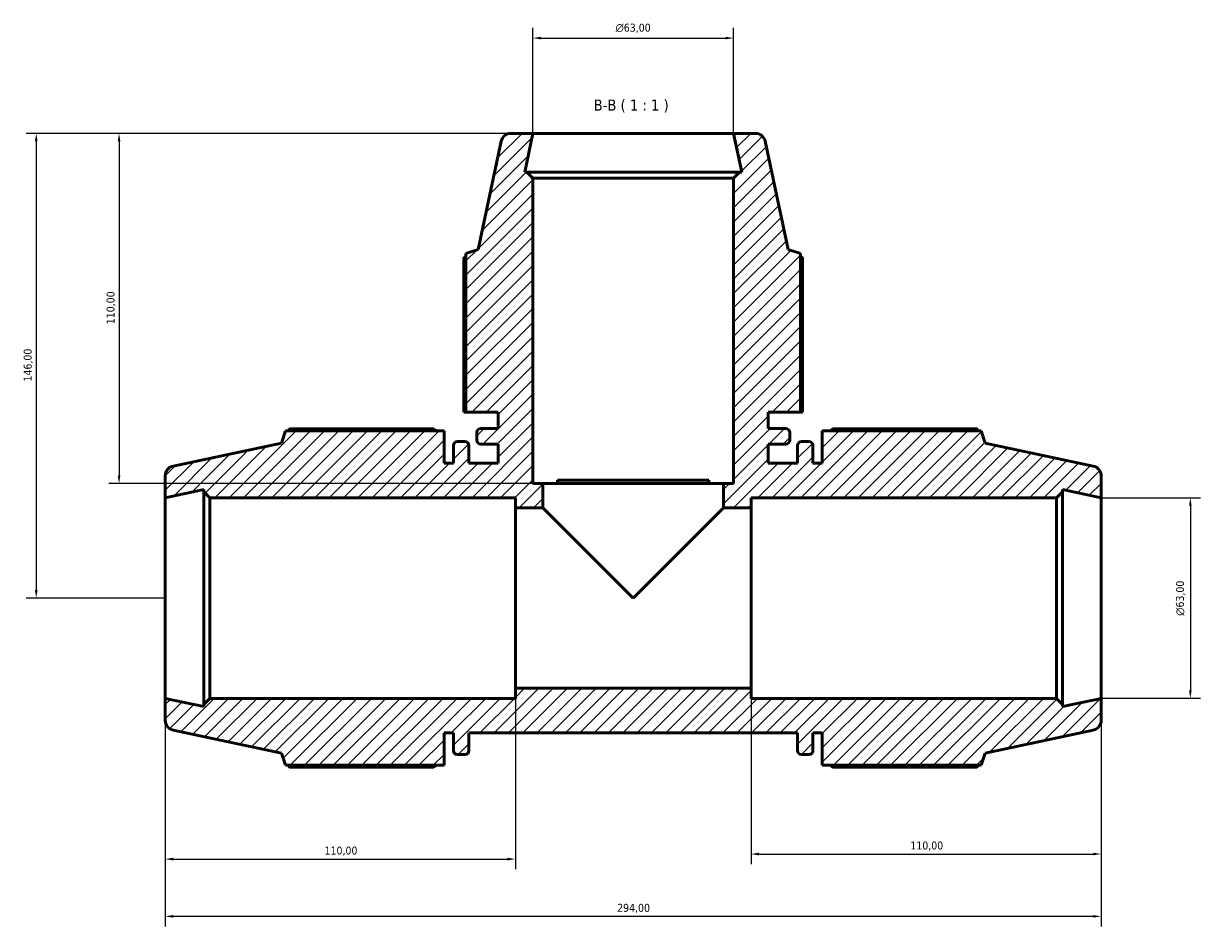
# Model space of a CAD drawing. Header units: millimetres. Extents: x 0 to 1025, y 0 to 1079.
# Tile 7 of 8: x 260 to 629, y 796 to 1079. Entities that reach past the tile are written whole.
import ezdxf

# ---------------------------------------------------------------- set-up
doc = ezdxf.new("R2010")
doc.units = ezdxf.units.MM
for name, color, linetype, lineweight in [('Dimension (ISO)', 7, 'Continuous', 25), ('Hatch (ISO)', 7, 'Continuous', 18), ('Symbol (ISO)', 7, 'Continuous', 25), ('Visible (ISO)', 7, 'Continuous', 50)]:
    doc.layers.add(name, color=color, linetype=linetype, lineweight=lineweight)
doc.styles.add('Label Text (ISO)', font='tahoma.ttf')
doc.styles.add('Note Text (ISO)', font='tahoma.ttf')
doc.dimstyles.new('Default (ISO)', dxfattribs={"dimtxt": 2.5, "dimasz": 2.5, "dimexe": 3.175, "dimexo": 0, "dimgap": 0.762, "dimtad": 1, "dimrnd": 1e-08, "dimzin": 0, "dimtxsty": 'Note Text (ISO)', "dimcen": 0.09, "dimdle": 10, "dimclrd": 256, "dimclre": 256, "dimclrt": 256, "dimazin": 0, "dimtfac": 1.40208, "dimtmove": 0, "dimatfit": 3, "dimfxl": 1, "dimtolj": 1, "dimtzin": 0, "dimlwd": -1, "dimlwe": -1, "dimarcsym": 0})

# ---------------------------------------------------------------- blocks, each defined once
blk = doc.blocks.new('*D7')
at = {"layer": 'Defpoints', "color": 0, "transparency": 16777216}
for p in [(598.03, 930.25), (598.03, 867.25), (626.03, 867.25)]:
    blk.add_point(p, dxfattribs=at)
at = {"layer": 'Dimension (ISO)', "transparency": 16777216}
for p, q in [((598.03, 930.25), (629.21, 930.25)), ((626.03, 927.75), (626.03, 869.75)), ((598.03, 867.25), (629.21, 867.25))]:
    blk.add_line(p, q, dxfattribs=at)
for points in [[(625.61, 927.75), (626.45, 927.75), (626.03, 930.25)], [(625.61, 869.75), (626.45, 869.75), (626.03, 867.25)]]:
    blk.add_solid(points, dxfattribs=at)
at = {"layer": 'Dimension (ISO)', "color": 232, "true_color": 0xca0064, "transparency": 16777216, "insert": (621.51, 893.19), "char_height": 2.5, "attachment_point": 1, "rotation": 90, "style": 'Note Text (ISO)'}
blk.add_mtext('\\A1;\\fAIGDT|b0|i0;\\H2.5000;\\ln\\fTahoma|b0|i0;\\H2.5000;63,00', dxfattribs=at)
blk = doc.blocks.new('*D8')
at = {"layer": 'Defpoints', "color": 0, "transparency": 16777216}
for p in [(482.53, 1074.69), (419.53, 1044.75), (482.53, 1044.75)]:
    blk.add_point(p, dxfattribs=at)
at = {"layer": 'Dimension (ISO)', "transparency": 16777216}
for p, q in [((419.53, 1044.75), (419.53, 1077.87)), ((482.53, 1044.75), (482.53, 1077.87)), ((422.03, 1074.69), (480.03, 1074.69))]:
    blk.add_line(p, q, dxfattribs=at)
for points in [[(422.03, 1075.11), (422.03, 1074.27), (419.53, 1074.69)], [(480.03, 1075.11), (480.03, 1074.27), (482.53, 1074.69)]]:
    blk.add_solid(points, dxfattribs=at)
at = {"layer": 'Dimension (ISO)', "color": 232, "true_color": 0xca0064, "transparency": 16777216, "insert": (445.48, 1079.21), "char_height": 2.5, "attachment_point": 1, "style": 'Note Text (ISO)'}
blk.add_mtext('\\A1;\\fAIGDT|b0|i0;\\H2.5000;\\ln\\fTahoma|b0|i0;\\H2.5000;63,00', dxfattribs=at)
blk = doc.blocks.new('*D9')
at = {"layer": 'Defpoints', "color": 0, "transparency": 16777216}
for p in [(419.53, 1044.75), (289.53, 934.75), (422.68, 934.75)]:
    blk.add_point(p, dxfattribs=at)
at = {"layer": 'Dimension (ISO)', "transparency": 16777216}
for p, q in [((419.53, 1044.75), (286.36, 1044.75)), ((289.53, 1042.25), (289.53, 937.25)), ((422.68, 934.75), (286.36, 934.75))]:
    blk.add_line(p, q, dxfattribs=at)
for points in [[(289.11, 1042.25), (289.95, 1042.25), (289.53, 1044.75)], [(289.11, 937.25), (289.95, 937.25), (289.53, 934.75)]]:
    blk.add_solid(points, dxfattribs=at)
at = {"layer": 'Dimension (ISO)', "color": 232, "true_color": 0xca0064, "transparency": 16777216, "insert": (285.6, 984.79), "char_height": 2.5, "attachment_point": 1, "rotation": 90, "style": 'Note Text (ISO)'}
blk.add_mtext('\\A1;110,00', dxfattribs=at)
blk = doc.blocks.new('*D10')
at = {"layer": 'Defpoints', "color": 0, "transparency": 16777216}
for p in [(419.53, 1044.75), (263.51, 898.75), (304.03, 898.75)]:
    blk.add_point(p, dxfattribs=at)
at = {"layer": 'Dimension (ISO)', "transparency": 16777216}
for p, q in [((419.53, 1044.75), (260.33, 1044.75)), ((263.51, 1042.25), (263.51, 901.25)), ((304.03, 898.75), (260.33, 898.75))]:
    blk.add_line(p, q, dxfattribs=at)
for points in [[(263.09, 1042.25), (263.92, 1042.25), (263.51, 1044.75)], [(263.09, 901.25), (263.92, 901.25), (263.51, 898.75)]]:
    blk.add_solid(points, dxfattribs=at)
at = {"layer": 'Dimension (ISO)', "color": 232, "true_color": 0xca0064, "transparency": 16777216, "insert": (259.57, 966.79), "char_height": 2.5, "attachment_point": 1, "rotation": 90, "style": 'Note Text (ISO)'}
blk.add_mtext('\\A1;146,00', dxfattribs=at)
blk = doc.blocks.new('*D11')
at = {"layer": 'Defpoints', "color": 0, "transparency": 16777216}
for p in [(414.03, 870.4), (304.03, 867.25), (414.03, 816.75)]:
    blk.add_point(p, dxfattribs=at)
at = {"layer": 'Dimension (ISO)', "transparency": 16777216}
for p, q in [((414.03, 870.4), (414.03, 813.57)), ((304.03, 867.25), (304.03, 813.57)), ((306.53, 816.75), (411.53, 816.75))]:
    blk.add_line(p, q, dxfattribs=at)
for points in [[(306.53, 817.16), (306.53, 816.33), (304.03, 816.75)], [(411.53, 817.16), (411.53, 816.33), (414.03, 816.75)]]:
    blk.add_solid(points, dxfattribs=at)
at = {"layer": 'Dimension (ISO)', "color": 232, "true_color": 0xca0064, "transparency": 16777216, "insert": (354.08, 820.68), "char_height": 2.5, "attachment_point": 1, "style": 'Note Text (ISO)'}
blk.add_mtext('\\A1;110,00', dxfattribs=at)
blk = doc.blocks.new('*D12')
at = {"layer": 'Defpoints', "color": 0, "transparency": 16777216}
for p in [(488.03, 870.4), (598.03, 867.25), (598.03, 818.33)]:
    blk.add_point(p, dxfattribs=at)
at = {"layer": 'Dimension (ISO)', "transparency": 16777216}
for p, q in [((488.03, 870.4), (488.03, 815.15)), ((598.03, 867.25), (598.03, 815.15)), ((490.53, 818.33), (595.53, 818.33))]:
    blk.add_line(p, q, dxfattribs=at)
for points in [[(490.53, 818.75), (490.53, 817.91), (488.03, 818.33)], [(595.53, 818.75), (595.53, 817.91), (598.03, 818.33)]]:
    blk.add_solid(points, dxfattribs=at)
at = {"layer": 'Dimension (ISO)', "color": 232, "true_color": 0xca0064, "transparency": 16777216, "insert": (538.08, 822.26), "char_height": 2.5, "attachment_point": 1, "style": 'Note Text (ISO)'}
blk.add_mtext('\\A1;110,00', dxfattribs=at)
blk = doc.blocks.new('*D13')
at = {"layer": 'Defpoints', "color": 0, "transparency": 16777216}
for p in [(304.03, 867.25), (598.03, 867.25), (304.03, 798.75)]:
    blk.add_point(p, dxfattribs=at)
at = {"layer": 'Dimension (ISO)', "transparency": 16777216}
for p, q in [((304.03, 867.25), (304.03, 795.57)), ((598.03, 867.25), (598.03, 795.57)), ((595.53, 798.75), (306.53, 798.75))]:
    blk.add_line(p, q, dxfattribs=at)
for points in [[(306.53, 799.16), (306.53, 798.33), (304.03, 798.75)], [(595.53, 799.16), (595.53, 798.33), (598.03, 798.75)]]:
    blk.add_solid(points, dxfattribs=at)
at = {"layer": 'Dimension (ISO)', "color": 232, "true_color": 0xca0064, "transparency": 16777216, "insert": (445.98, 802.68), "char_height": 2.5, "attachment_point": 1, "style": 'Note Text (ISO)'}
blk.add_mtext('\\A1;294,00', dxfattribs=at)

msp = doc.modelspace()

# ---------------------------------------------------------------- hatches: boundary and pattern name
at = {"layer": 'Hatch (ISO)'}
h = msp.add_hatch(dxfattribs=at)
h.set_pattern_fill('ANSI31', color=256, scale=25.4, style=0)
h.set_pattern_definition([(45, (0, 0), (-2.245064, 2.245064), [])])
edge = h.paths.add_edge_path()
edge.add_line((398.4862, 957.1481), (408.6562, 957.1481))
edge.add_line((408.6562, 957.1481), (408.6562, 952.0148))
edge.add_line((408.6562, 952.0148), (403.1362, 952.0148))
edge.add_ellipse((403.1362, 950.7548), major_axis=(0, 1.26), ratio=1, start_angle=0, end_angle=90)
edge.add_line((401.8762, 950.7548), (401.8762, 948.4081))
edge.add_ellipse((403.1362, 948.4081), major_axis=(-1.26, 0), ratio=1, start_angle=0, end_angle=90)
edge.add_line((403.1362, 947.1481), (408.6562, 947.1481))
edge.add_line((408.6562, 947.1481), (408.6562, 941.1231))
edge.add_line((408.6562, 941.1231), (399.4312, 941.1231))
edge.add_line((399.4312, 941.1231), (399.4312, 946.6431))
edge.add_ellipse((398.1712, 946.6431), major_axis=(1.26, 0), ratio=1, start_angle=0, end_angle=90)
edge.add_line((398.1712, 947.9031), (395.8246, 947.9031))
edge.add_ellipse((395.8246, 946.6431), major_axis=(0, 1.26), ratio=1, start_angle=0, end_angle=90)
edge.add_line((394.5646, 946.6431), (394.5646, 941.1231))
edge.add_line((394.5646, 941.1231), (391.6312, 941.1231))
edge.add_line((391.6312, 941.1231), (391.6312, 951.2931))
edge.add_line((391.6312, 951.2931), (341.7778, 951.2931))
edge.add_line((341.7778, 951.2931), (340.5312, 947.4564))
edge.add_line((340.5312, 947.4564), (306.5263, 940.2285))
edge.add_ellipse((307.1812, 937.1473), major_axis=(-0.6549, 3.0812), ratio=1, start_angle=0, end_angle=78)
edge.add_line((304.0312, 937.1473), (304.0312, 930.2481))
edge.add_line((304.0312, 930.2481), (316.1979, 932.8342))
edge.add_line((316.1979, 932.8342), (316.1979, 932.1381))
edge.add_line((316.1979, 932.1381), (318.0879, 930.2481))
edge.add_line((318.0879, 930.2481), (414.0312, 930.2481))
edge.add_line((414.0312, 930.2481), (414.0312, 927.0981))
edge.add_line((414.0312, 927.0981), (422.6812, 927.0981))
edge.add_line((422.6812, 927.0981), (422.6812, 934.7481))
edge.add_line((422.6812, 934.7481), (419.5312, 934.7481))
edge.add_line((419.5312, 934.7481), (419.5312, 1030.6915))
edge.add_line((419.5312, 1030.6915), (417.6412, 1032.5815))
edge.add_line((417.6412, 1032.5815), (416.9451, 1032.5815))
edge.add_line((416.9451, 1032.5815), (419.5312, 1044.7481))
edge.add_line((419.5312, 1044.7481), (412.632, 1044.7481))
edge.add_ellipse((412.632, 1041.5981), major_axis=(0, 3.15), ratio=1, start_angle=0, end_angle=78)
edge.add_line((409.5509, 1042.253), (402.3229, 1008.2481))
edge.add_line((402.3229, 1008.2481), (398.4862, 1007.0015))
edge.add_line((398.4862, 1007.0015), (398.4862, 957.1481))
edge = h.paths.add_edge_path()
edge.add_ellipse((594.8812, 860.3489), major_axis=(0.6549, -3.0812), ratio=1, start_angle=0, end_angle=78)
edge.add_line((598.0312, 860.3489), (598.0312, 867.2481))
edge.add_line((598.0312, 867.2481), (585.8646, 864.662))
edge.add_line((585.8646, 864.662), (585.8646, 865.3581))
edge.add_line((585.8646, 865.3581), (583.9746, 867.2481))
edge.add_line((583.9746, 867.2481), (488.0312, 867.2481))
edge.add_line((488.0312, 867.2481), (488.0312, 870.3981))
edge.add_line((488.0312, 870.3981), (414.0312, 870.3981))
edge.add_line((414.0312, 870.3981), (414.0312, 867.2481))
edge.add_line((414.0312, 867.2481), (318.0879, 867.2481))
edge.add_line((318.0879, 867.2481), (316.1979, 865.3581))
edge.add_line((316.1979, 865.3581), (316.1979, 864.662))
edge.add_line((316.1979, 864.662), (304.0312, 867.2481))
edge.add_line((304.0312, 867.2481), (304.0312, 860.3489))
edge.add_ellipse((307.1812, 860.3489), major_axis=(-3.15, 0), ratio=1, start_angle=0, end_angle=78)
edge.add_line((306.5263, 857.2678), (340.5312, 850.0398))
edge.add_line((340.5312, 850.0398), (341.7778, 846.2031))
edge.add_line((341.7778, 846.2031), (391.6312, 846.2031))
edge.add_line((391.6312, 846.2031), (391.6312, 856.3731))
edge.add_line((391.6312, 856.3731), (394.5646, 856.3731))
edge.add_line((394.5646, 856.3731), (394.5646, 850.8531))
edge.add_ellipse((395.8246, 850.8531), major_axis=(-1.26, 0), ratio=1, start_angle=0, end_angle=90)
edge.add_line((395.8246, 849.5931), (398.1712, 849.5931))
edge.add_ellipse((398.1712, 850.8531), major_axis=(0, -1.26), ratio=1, start_angle=0, end_angle=90)
edge.add_line((399.4312, 850.8531), (399.4312, 856.3731))
edge.add_line((399.4312, 856.3731), (502.6312, 856.3731))
edge.add_line((502.6312, 856.3731), (502.6312, 850.8531))
edge.add_ellipse((503.8912, 850.8531), major_axis=(-1.26, 0), ratio=1, start_angle=0, end_angle=90)
edge.add_line((503.8912, 849.5931), (506.2379, 849.5931))
edge.add_ellipse((506.2379, 850.8531), major_axis=(0, -1.26), ratio=1, start_angle=0, end_angle=90)
edge.add_line((507.4979, 850.8531), (507.4979, 856.3731))
edge.add_line((507.4979, 856.3731), (510.4312, 856.3731))
edge.add_line((510.4312, 856.3731), (510.4312, 846.2031))
edge.add_line((510.4312, 846.2031), (560.2846, 846.2031))
edge.add_line((560.2846, 846.2031), (561.5312, 850.0398))
edge.add_line((561.5312, 850.0398), (595.5361, 857.2678))
edge = h.paths.add_edge_path()
edge.add_ellipse((594.8812, 937.1473), major_axis=(3.15, 0), ratio=1, start_angle=0, end_angle=78)
edge.add_line((595.5361, 940.2285), (561.5312, 947.4564))
edge.add_line((561.5312, 947.4564), (560.2846, 951.2931))
edge.add_line((560.2846, 951.2931), (510.4312, 951.2931))
edge.add_line((510.4312, 951.2931), (510.4312, 941.1231))
edge.add_line((510.4312, 941.1231), (507.4979, 941.1231))
edge.add_line((507.4979, 941.1231), (507.4979, 946.6431))
edge.add_ellipse((506.2379, 946.6431), major_axis=(1.26, 0), ratio=1, start_angle=0, end_angle=90)
edge.add_line((506.2379, 947.9031), (503.8912, 947.9031))
edge.add_ellipse((503.8912, 946.6431), major_axis=(0, 1.26), ratio=1, start_angle=0, end_angle=90)
edge.add_line((502.6312, 946.6431), (502.6312, 941.1231))
edge.add_line((502.6312, 941.1231), (493.4062, 941.1231))
edge.add_line((493.4062, 941.1231), (493.4062, 947.1481))
edge.add_line((493.4062, 947.1481), (498.9262, 947.1481))
edge.add_ellipse((498.9262, 948.4081), major_axis=(0, -1.26), ratio=1, start_angle=0, end_angle=90)
edge.add_line((500.1862, 948.4081), (500.1862, 950.7548))
edge.add_ellipse((498.9262, 950.7548), major_axis=(1.26, 0), ratio=1, start_angle=0, end_angle=90)
edge.add_line((498.9262, 952.0148), (493.4062, 952.0148))
edge.add_line((493.4062, 952.0148), (493.4062, 957.1481))
edge.add_line((493.4062, 957.1481), (503.5762, 957.1481))
edge.add_line((503.5762, 957.1481), (503.5762, 1007.0015))
edge.add_line((503.5762, 1007.0015), (499.7395, 1008.2481))
edge.add_line((499.7395, 1008.2481), (492.5116, 1042.253))
edge.add_ellipse((489.4304, 1041.5981), major_axis=(3.0812, 0.6549), ratio=1, start_angle=0, end_angle=78)
edge.add_line((489.4304, 1044.7481), (482.5312, 1044.7481))
edge.add_line((482.5312, 1044.7481), (485.1173, 1032.5815))
edge.add_line((485.1173, 1032.5815), (484.4212, 1032.5815))
edge.add_line((484.4212, 1032.5815), (482.5312, 1030.6915))
edge.add_line((482.5312, 1030.6915), (482.5312, 934.7481))
edge.add_line((482.5312, 934.7481), (479.3812, 934.7481))
edge.add_line((479.3812, 934.7481), (479.3812, 927.0981))
edge.add_line((479.3812, 927.0981), (488.0312, 927.0981))
edge.add_line((488.0312, 927.0981), (488.0312, 930.2481))
edge.add_line((488.0312, 930.2481), (583.9746, 930.2481))
edge.add_line((583.9746, 930.2481), (585.8646, 932.1381))
edge.add_line((585.8646, 932.1381), (585.8646, 932.8342))
edge.add_line((585.8646, 932.8342), (598.0312, 930.2481))
edge.add_line((598.0312, 930.2481), (598.0312, 937.1473))

# ---------------------------------------------------------------- linework, layer by layer
at = {"layer": 'Visible (ISO)'}
for p, q in [((419.5312, 1044.7481), (412.632, 1044.7481)), ((416.9451, 1032.5815), (419.5312, 1044.7481)), ((482.5312, 1044.7481), (419.5312, 1044.7481)), ((489.4304, 1044.7481), (482.5312, 1044.7481)), ((482.5312, 1044.7481), (485.1173, 1032.5815)), ((409.5509, 1042.253), (402.3229, 1008.2481)), ((499.7395, 1008.2481), (492.5116, 1042.253)), ((417.6412, 1032.5815), (416.9451, 1032.5815)), ((419.5312, 1030.6915), (417.6412, 1032.5815)), ((484.4212, 1032.5815), (417.6412, 1032.5815)), ((484.4212, 1032.5815), (482.5312, 1030.6915)), ((485.1173, 1032.5815), (484.4212, 1032.5815)), ((419.5312, 934.7481), (419.5312, 1030.6915)), ((419.5312, 1030.6915), (482.5312, 1030.6915)), ((482.5312, 1030.6915), (482.5312, 934.7481)), ((397.8688, 1005.7165), (397.8688, 957.1481)), ((402.3229, 1008.2481), (398.4862, 1007.0015)), ((398.4862, 1007.0015), (398.4862, 957.1481)), ((503.5762, 1007.0015), (499.7395, 1008.2481)), ((503.5762, 957.1481), (503.5762, 1007.0015)), ((504.1937, 957.1481), (504.1937, 1005.7165)), ((397.8688, 957.1481), (398.4862, 957.1481)), ((398.4862, 957.1481), (408.6562, 957.1481)), ((408.6562, 957.1481), (408.6562, 952.0148)), ((493.4062, 952.0148), (493.4062, 957.1481)), ((493.4062, 957.1481), (503.5762, 957.1481)), ((503.5762, 957.1481), (504.1937, 957.1481)), ((341.7778, 951.2931), (340.5312, 947.4564)), ((391.6312, 951.2931), (341.7778, 951.2931)), ((388.2412, 951.9106), (343.0629, 951.9106)), ((391.6312, 941.1231), (391.6312, 951.2931)), ((401.8762, 950.7548), (401.8762, 948.4081)), ((408.6562, 952.0148), (403.1362, 952.0148)), ((498.9262, 952.0148), (493.4062, 952.0148)), ((500.1862, 948.4081), (500.1862, 950.7548)), ((560.2846, 951.2931), (510.4312, 951.2931)), ((510.4312, 951.2931), (510.4312, 941.1231)), ((558.9995, 951.9106), (513.8212, 951.9106)), ((561.5312, 947.4564), (560.2846, 951.2931)), ((340.5312, 947.4564), (306.5263, 940.2285)), ((394.5646, 946.6431), (394.5646, 941.1231)), ((398.1712, 947.9031), (395.8246, 947.9031)), ((399.4312, 941.1231), (399.4312, 946.6431)), ((403.1362, 947.1481), (408.6562, 947.1481)), ((408.6562, 947.1481), (408.6562, 941.1231)), ((493.4062, 941.1231), (493.4062, 947.1481)), ((493.4062, 947.1481), (498.9262, 947.1481)), ((502.6312, 946.6431), (502.6312, 941.1231)), ((506.2379, 947.9031), (503.8912, 947.9031)), ((507.4979, 941.1231), (507.4979, 946.6431)), ((595.5361, 940.2285), (561.5312, 947.4564)), ((394.5646, 941.1231), (391.6312, 941.1231)), ((408.6562, 941.1231), (399.4312, 941.1231)), ((502.6312, 941.1231), (493.4062, 941.1231)), ((510.4312, 941.1231), (507.4979, 941.1231)), ((304.0312, 937.1473), (304.0312, 930.2481)), ((474.8138, 935.7481), (427.2487, 935.7481)), ((427.2487, 934.7481), (427.2487, 935.7481)), ((474.8138, 935.7481), (474.8138, 934.7481)), ((598.0312, 930.2481), (598.0312, 937.1473)), ((304.0312, 930.2481), (316.1979, 932.8342)), ((316.1979, 932.8342), (316.1979, 932.1381)), ((316.1979, 932.1381), (318.0879, 930.2481)), ((316.1979, 932.1381), (316.1979, 865.3581)), ((422.6812, 934.7481), (419.5312, 934.7481)), ((422.6812, 927.0981), (422.6812, 934.7481)), ((431.6126, 934.7481), (422.6812, 934.7481)), ((431.6126, 934.7481), (470.4498, 934.7481)), ((479.3812, 934.7481), (470.4498, 934.7481)), ((482.5312, 934.7481), (479.3812, 934.7481)), ((479.3812, 934.7481), (479.3812, 927.0981)), ((583.9746, 930.2481), (585.8646, 932.1381)), ((585.8646, 932.1381), (585.8646, 932.8342)), ((585.8646, 932.8342), (598.0312, 930.2481)), ((585.8646, 865.3581), (585.8646, 932.1381)), ((304.0312, 930.2481), (304.0312, 867.2481)), ((318.0879, 930.2481), (414.0312, 930.2481)), ((318.0879, 867.2481), (318.0879, 930.2481)), ((414.0312, 930.2481), (414.0312, 927.0981)), ((488.0312, 927.0981), (488.0312, 930.2481)), ((488.0312, 930.2481), (583.9746, 930.2481)), ((583.9746, 930.2481), (583.9746, 867.2481)), ((598.0312, 867.2481), (598.0312, 930.2481)), ((414.0312, 927.0981), (422.6812, 927.0981)), ((414.0312, 870.3981), (414.0312, 927.0981)), ((451.0312, 898.7481), (422.6812, 927.0981)), ((479.3812, 927.0981), (451.0312, 898.7481)), ((479.3812, 927.0981), (488.0312, 927.0981)), ((488.0312, 927.0981), (488.0312, 870.3981)), ((488.0312, 870.3981), (414.0312, 870.3981)), ((414.0312, 870.3981), (414.0312, 867.2481)), ((488.0312, 867.2481), (488.0312, 870.3981)), ((316.1979, 864.662), (304.0312, 867.2481)), ((304.0312, 867.2481), (304.0312, 860.3489)), ((318.0879, 867.2481), (316.1979, 865.3581)), ((316.1979, 865.3581), (316.1979, 864.662)), ((414.0312, 867.2481), (318.0879, 867.2481)), ((583.9746, 867.2481), (488.0312, 867.2481)), ((585.8646, 865.3581), (583.9746, 867.2481)), ((598.0312, 867.2481), (585.8646, 864.662)), ((585.8646, 864.662), (585.8646, 865.3581)), ((598.0312, 860.3489), (598.0312, 867.2481)), ((306.5263, 857.2678), (340.5312, 850.0398)), ((391.6312, 846.2031), (391.6312, 856.3731)), ((391.6312, 856.3731), (394.5646, 856.3731)), ((394.5646, 856.3731), (394.5646, 850.8531)), ((399.4312, 850.8531), (399.4312, 856.3731)), ((399.4312, 856.3731), (502.6312, 856.3731)), ((502.6312, 856.3731), (502.6312, 850.8531)), ((507.4979, 850.8531), (507.4979, 856.3731)), ((507.4979, 856.3731), (510.4312, 856.3731)), ((510.4312, 856.3731), (510.4312, 846.2031)), ((561.5312, 850.0398), (595.5361, 857.2678)), ((340.5312, 850.0398), (341.7778, 846.2031)), ((395.8246, 849.5931), (398.1712, 849.5931)), ((503.8912, 849.5931), (506.2379, 849.5931)), ((560.2846, 846.2031), (561.5312, 850.0398)), ((341.7778, 846.2031), (391.6312, 846.2031)), ((343.0629, 845.5857), (388.2412, 845.5857)), ((510.4312, 846.2031), (560.2846, 846.2031)), ((513.8212, 845.5857), (558.9995, 845.5857))]:
    msp.add_line(p, q, dxfattribs=at)
for centre, radius, start, end in [((412.632, 1041.5981), 3.15, 90, 168), ((489.4304, 1041.5981), 3.15, 12, 90), ((403.1362, 950.7548), 1.26, 90, 180), ((498.9262, 950.7548), 1.26, 0, 90), ((395.8246, 946.6431), 1.26, 90, 180), ((398.1712, 946.6431), 1.26, 0, 90), ((403.1362, 948.4081), 1.26, 180, 270), ((498.9262, 948.4081), 1.26, 270, 0), ((503.8912, 946.6431), 1.26, 90, 180), ((506.2379, 946.6431), 1.26, 0, 90), ((307.1812, 937.1473), 3.15, 102, 180), ((594.8812, 937.1473), 3.15, 0, 78), ((307.1812, 860.3489), 3.15, 180, 258), ((594.8812, 860.3489), 3.15, 282, 0), ((395.8246, 850.8531), 1.26, 180, 270), ((398.1712, 850.8531), 1.26, 270, 0), ((503.8912, 850.8531), 1.26, 180, 270), ((506.2379, 850.8531), 1.26, 270, 0)]:
    msp.add_arc(centre, radius, start, end, dxfattribs=at)
for points, weights in [([(398.4862, 1006.0364), (398.1802, 1005.8791), (397.8688, 1005.7165)], [1.00119924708, 1.0006735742, 1]), ([(504.1937, 1005.7165), (503.8822, 1005.8791), (503.5762, 1006.0364)], [1, 1.0006735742, 1.00119924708]), ([(343.0629, 951.9106), (342.9002, 951.5991), (342.7429, 951.2931)], [1, 1.0006735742, 1.00119924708]), ([(388.2412, 951.9106), (388.7419, 951.5991), (389.2259, 951.2931)], [1.01535147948, 1.01346806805, 1.011438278]), ([(512.8365, 951.2931), (513.3206, 951.5991), (513.8212, 951.9106)], [1.011438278, 1.01346806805, 1.01535147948]), ([(559.3195, 951.2931), (559.1622, 951.5991), (558.9995, 951.9106)], [1.00119924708, 1.0006735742, 1]), ([(342.7429, 846.2031), (342.9002, 845.8971), (343.0629, 845.5857)], [1.00119924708, 1.0006735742, 1]), ([(389.2259, 846.2031), (388.7419, 845.8971), (388.2412, 845.5857)], [1.011438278, 1.01346806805, 1.01535147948]), ([(513.8212, 845.5857), (513.3206, 845.8971), (512.8365, 846.2031)], [1.01535147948, 1.01346806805, 1.011438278]), ([(558.9995, 845.5857), (559.1622, 845.8971), (559.3195, 846.2031)], [1, 1.0006735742, 1.00119924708])]:
    msp.add_rational_spline(points, weights, degree=2, dxfattribs=at)

# ---------------------------------------------------------------- texts
at = {"layer": 'Symbol (ISO)', "insert": (438.5923, 1051.2481), "char_height": 3.5, "attachment_point": 7, "style": 'Label Text (ISO)'}
msp.add_mtext('B-B ( 1 : 1 )', dxfattribs=at)

# ---------------------------------------------------------------- dimensions: what is measured, and where the dimension line sits
at = {"layer": 'Dimension (ISO)'}
for base, p1, p2, angle, picture, middle in [((482.5312, 1074.6907), (419.5312, 1044.7481), (482.5312, 1044.7481), 180, '*D8', (451.0312, 1074.6907)), ((626.0312, 867.2481), (598.0312, 930.2481), (598.0312, 867.2481), 90, '*D7', (626.0312, 898.7481))]:
    dim = msp.add_linear_dim(base=base, p1=p1, p2=p2, angle=angle, text='\\fAIGDT|b0|i0;\\H2.5000;\\ln\\fTahoma|b0|i0;\\H2.5000;<>', dimstyle='Default (ISO)', override={"dimdec": 2, "dimtp": 0, "dimtm": 0, "dimtdec": 2, "dimtofl": 0, "dimatfit": 1}, dxfattribs=at)
    dim.commit()
    dim.dimension.update_dxf_attribs({"geometry": picture, "text_midpoint": middle, "dimtype": 160})
for base, p1, p2, angle, picture, middle in [((263.505, 898.7481), (419.5312, 1044.7481), (304.0312, 898.7481), 270, '*D10', (263.505, 971.7481)), ((289.5312, 934.7481), (419.5312, 1044.7481), (422.6812, 934.7481), 270, '*D9', (289.5312, 989.7481)), ((598.0312, 818.3285), (488.0312, 870.3981), (598.0312, 867.2481), 180, '*D12', (543.0312, 818.3285)), ((304.0312, 798.7481), (598.0312, 867.2481), (304.0312, 867.2481), 180, '*D13', (451.0312, 798.7481))]:
    dim = msp.add_linear_dim(base=base, p1=p1, p2=p2, angle=angle, dimstyle='Default (ISO)', override={"dimdec": 2, "dimtp": 0, "dimtm": 0, "dimtdec": 2, "dimtofl": 0, "dimatfit": 1}, dxfattribs=at)
    dim.commit()
    dim.dimension.update_dxf_attribs({"geometry": picture, "text_midpoint": middle, "dimtype": 160})
dim = msp.add_linear_dim(base=(414.0312, 816.7481), p1=(304.0312, 867.2481), p2=(414.0312, 870.3981), dimstyle='Default (ISO)', override={"dimdec": 2, "dimtp": 0, "dimtm": 0, "dimtdec": 2, "dimtofl": 0, "dimatfit": 1}, dxfattribs=at)
dim.commit()
dim.dimension.update_dxf_attribs({"geometry": '*D11', "text_midpoint": (359.0312, 816.7481), "dimtype": 160})

doc.saveas('drawing.dxf')
